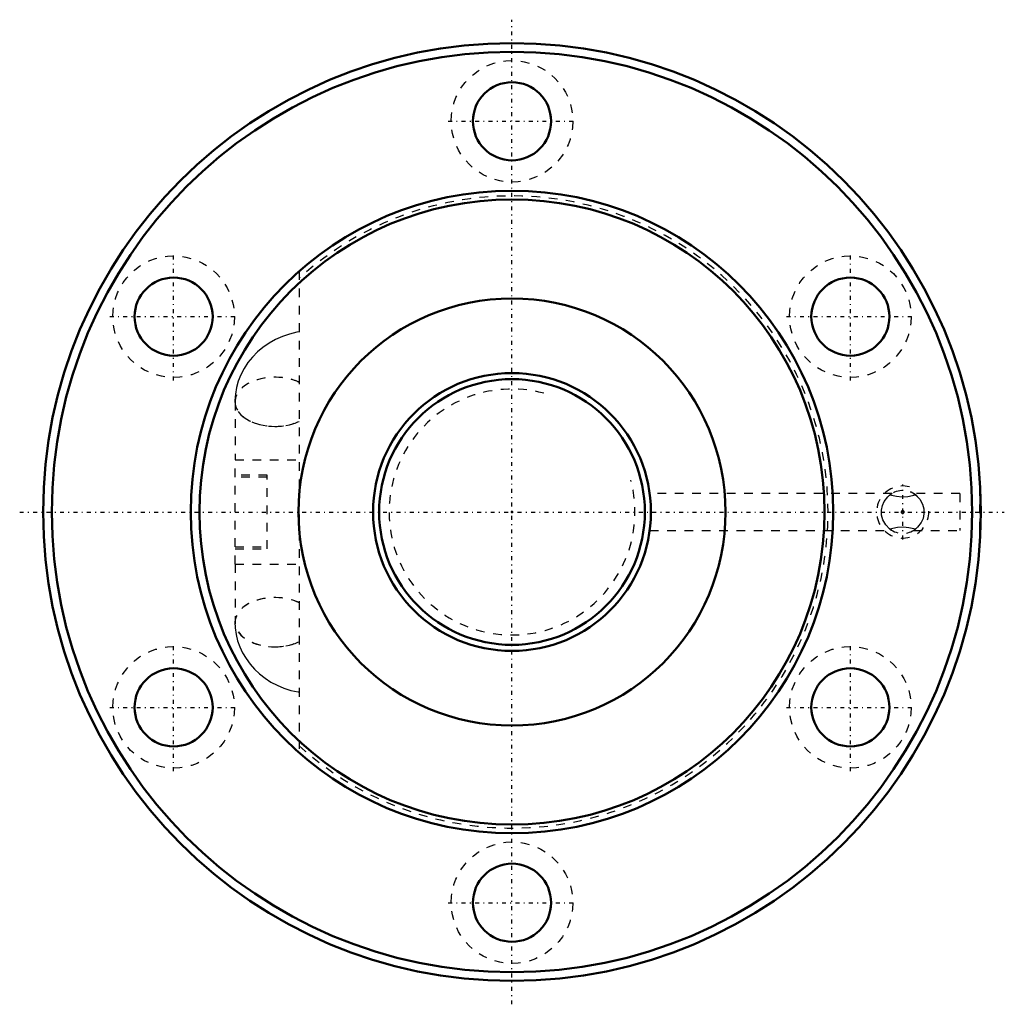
# Model space of a CAD drawing. Header units: millimetres. Extents: x -57 to 57, y -57 to 57.
import ezdxf

# ---------------------------------------------------------------- set-up
doc = ezdxf.new("R2010")
doc.units = ezdxf.units.MM
doc.linetypes.add('Center', pattern=[1.5, 0.45, -0.5, 0.05, -0.5])
doc.linetypes.add('Dashed', pattern=[2, 1, -1])
for name, color, linetype, lineweight in [('2d ConnectionPoints', 7, 'Continuous', 50), ('AM_0', 7, 'Continuous', 50), ('AM_5', 3, 'Continuous', 25), ('AM_7', 7, 'Center', 25), ('AM_9', 6, 'Dashed', 25)]:
    doc.layers.add(name, color=color, linetype=linetype, lineweight=lineweight)

# ---------------------------------------------------------------- blocks, each defined once
blk = doc.blocks.new('1_BIF3210V_10RR_Nut_0_in_BIF3210V_10RRG0_180LC0_000_2')
at = {"layer": 'AM_0'}
for p, q in [((54, 2.12), (53.96, 2.12)), ((53.96, -2.12), (53.96, -2.12))]:
    blk.add_line(p, q, dxfattribs=at)
for centre, radius in [((0, 0), 54), ((0, 0), 53), ((0, 45), 4.5), ((0, 0), 37), ((0, 0), 36), ((-38.97, 22.5), 4.5), ((38.97, 22.5), 4.5), ((0, 0), 24.6), ((-38.97, -22.5), 4.5), ((38.97, -22.5), 4.5), ((0, -45), 4.5)]:
    blk.add_circle(centre, radius, dxfattribs=at)
at = {"layer": 'AM_5', "linetype": 'Dashed'}
blk.add_arc((45, 0), 3, 75, 15, dxfattribs=at)
at = {"layer": 'AM_7'}
for p, q in [((0, -56.7), (0, 56.7)), ((-7.35, 45), (7.35, 45)), ((-38.97, 15.15), (-38.97, 29.85)), ((38.97, 15.15), (38.97, 29.85)), ((-46.32, 22.5), (-31.62, 22.5)), ((31.62, 22.5), (46.32, 22.5)), ((45, -3.15), (45, 3.15)), ((-56.7, 0), (56.7, 0)), ((-38.97, -29.85), (-38.97, -15.15)), ((38.97, -29.85), (38.97, -15.15)), ((-46.32, -22.5), (-31.62, -22.5)), ((31.62, -22.5), (46.32, -22.5)), ((-7.35, -45), (7.35, -45))]:
    blk.add_line(p, q, dxfattribs=at)
at = {"layer": 'AM_9'}
for p, q in [((-24.5, 27.73), (-24.5, -27.73)), ((-31.89, 12.69), (-31.89, 6)), ((-31.9, 6), (-24.5, 6)), ((-31.9, -6), (-31.9, 6)), ((-28.2, 4.25), (-31.9, 4.25)), ((-28.2, 4), (-31.9, 4)), ((-28.2, -4.25), (-28.2, 4.25)), ((43.75, 2.12), (15.86, 2.12)), ((51.59, 2.12), (46.24, 2.12)), ((51.59, 2.12), (51.59, -2.12)), ((53.89, -2.12), (53.89, 2.12)), ((53.96, 2.12), (53.89, 2.12)), ((15.86, -2.12), (43.76, -2.12)), ((46.25, -2.12), (51.59, -2.12)), ((53.89, -2.12), (53.96, -2.12)), ((-31.9, -4), (-28.2, -4)), ((-31.9, -4.25), (-28.2, -4.25)), ((-31.9, -6), (-24.5, -6)), ((-31.89, -6), (-31.89, -12.69))]:
    blk.add_line(p, q, dxfattribs=at)
for points in [[(-24.5, 20.76), (-24.8, 20.7), (-25.64, 20.49), (-26.45, 20.21), (-27.23, 19.86), (-27.98, 19.44), (-28.68, 18.96), (-29.32, 18.43), (-29.9, 17.84), (-30.42, 17.2), (-30.86, 16.52), (-31.23, 15.81), (-31.52, 15.08), (-31.73, 14.32), (-31.86, 13.56), (-31.91, 12.84), (-31.91, 12.69)], [(43.71, -2.09), (43.49, -1.94), (43.04, -1.48), (42.72, -0.92), (42.57, -0.38), (42.55, 0.22), (42.66, 0.74), (42.87, 1.22), (43.28, 1.76), (43.49, 1.94), (43.6, 2.02)], [(43.76, 2.12), (43.73, 2.1), (43.53, 1.97)], [(43.53, 1.97), (44.28, 1.83), (44.92, 1.75), (45.59, 1.8), (46.47, 1.97)], [(46.47, 1.97), (46.3, 2.09), (46.24, 2.12), (46.24, 2.12)], [(46.29, 2.09), (46.51, 1.94), (46.96, 1.48), (47.28, 0.92), (47.43, 0.38), (47.45, -0.22), (47.34, -0.74), (47.13, -1.22), (46.72, -1.76), (46.51, -1.94), (46.4, -2.02)], [(44.94, -0.17), (44.99, -0.18), (45.04, -0.17), (45.09, -0.15), (45.12, -0.11), (45.15, -0.07), (45.16, -0.01), (45.16, 0.06), (45.13, 0.11), (45.08, 0.15), (45.03, 0.17), (44.98, 0.17), (44.93, 0.16), (44.89, 0.13), (44.85, 0.08), (44.84, 0.03), (44.84, -0.04), (44.86, -0.1), (44.9, -0.14), (44.94, -0.17)], [(46.47, -1.97), (45.72, -1.83), (45.08, -1.75), (44.41, -1.8), (43.53, -1.97)], [(43.53, -1.97), (43.7, -2.09), (43.76, -2.12), (43.76, -2.12)], [(46.24, -2.12), (46.27, -2.1), (46.47, -1.97)], [(-31.91, -12.69), (-31.88, -13.33), (-31.78, -14.09), (-31.6, -14.82), (-31.35, -15.54), (-31.02, -16.23), (-30.63, -16.89), (-30.17, -17.52), (-29.66, -18.1), (-29.08, -18.64), (-28.44, -19.14), (-27.76, -19.58), (-27.03, -19.96), (-26.26, -20.28), (-25.46, -20.54), (-24.63, -20.73), (-24.5, -20.76)]]:
    blk.add_lwpolyline(points, dxfattribs=at)
for centre in [(0, 45), (-38.97, 22.5), (38.97, 22.5), (-38.97, -22.5), (38.97, -22.5), (0, -45)]:
    blk.add_circle(centre, 7, dxfattribs=at)
for centre, radius, start, end in [((0, 0), 36.4, 227.695, 132.305), ((45, 0), 2.46, 45.9925, 128.823), ((45, 0), 2.46, 357.6183, 2.5731), ((45, 0), 2.46, 233.1935, 306.8065)]:
    blk.add_arc(centre, radius, start, end, dxfattribs=at)
for centre, major_axis, start_param, end_param in [((-27.31, 12.69), (-4.6, 0), 4.055231, 8.51114), ((-27.29, 12.69), (4.6, 0), 0.919118, 3.141593), ((-27.29, 12.69), (4.6, 0), 3.141593, 4.710215), ((-27.29, 12.69), (4.6, 0), 4.710215, 5.364067), ((-27.31, -12.69), (4.6, 0), 0.913638, 5.369547), ((-27.29, -12.69), (4.6, 0), 0.919118, 4.710215), ((-27.29, -12.69), (4.6, 0), 4.710215, 5.364067)]:
    blk.add_ellipse(centre, major_axis=major_axis, ratio=0.615661, start_param=start_param, end_param=end_param, dxfattribs=at)
blk = doc.blocks.new('2_BIF3210V_10RR000_Shaft_0_in_BIF3210V_10RRG0_180LC0_000_2')
at = {"layer": 'AM_0'}
for radius in [16, 15.3]:
    blk.add_circle((0, 0), radius, dxfattribs=at)
at = {"layer": 'AM_5', "linetype": 'Dashed'}
blk.add_arc((0, 0), 14.16, 75, 15, dxfattribs=at)

msp = doc.modelspace()

# ---------------------------------------------------------------- linework, layer by layer
at = {"layer": '2d ConnectionPoints'}
msp.add_point((0, 0), dxfattribs=at)
msp.add_point((0, 0), dxfattribs=at)

# ---------------------------------------------------------------- block references
for name in ['1_BIF3210V_10RR_Nut_0_in_BIF3210V_10RRG0_180LC0_000_2', '2_BIF3210V_10RR000_Shaft_0_in_BIF3210V_10RRG0_180LC0_000_2']:
    msp.add_blockref(name, (0, 0))

doc.saveas('drawing.dxf')
